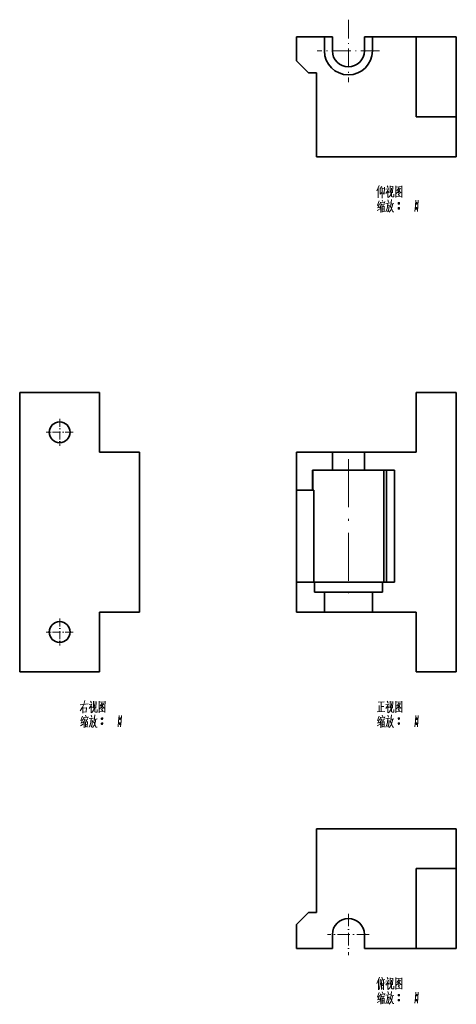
# Model space of a CAD drawing. Extents: x 121 to 426, y 30 to 286.
# Tile 1 of 2: x 121 to 230, y 30 to 277. Entities that reach past the tile are written whole.
import ezdxf

# ---------------------------------------------------------------- set-up
doc = ezdxf.new("R2010")
doc.units = 0
doc.linetypes.add('DASHDOT', pattern=[18.5, 12, -3, 0.5, -3])

msp = doc.modelspace()

# ---------------------------------------------------------------- linework, layer by layer
at = {"color": 7, "linetype": 'DASHDOT', "lineweight": 13, "ltscale": 0.389999}
msp.add_line((203, 276.8), (203, 261.2), dxfattribs=at)
at = {"color": 7, "lineweight": 35, "ltscale": 0.15}
for p, q in [((190, 266.5), (190, 272.5)), ((190, 50.26), (190, 44.26))]:
    msp.add_line(p, q, dxfattribs=at)
at = {"color": 7, "lineweight": 35, "ltscale": 0.175}
for p, q in [((197, 272.5), (190, 272.5)), ((197, 128.5), (190, 128.5))]:
    msp.add_line(p, q, dxfattribs=at)
at = {"color": 7, "lineweight": 35, "ltscale": 0.0875}
for p, q in [((197, 269), (197, 272.5)), ((199, 272.5), (199, 269)), ((207, 272.5), (207, 269)), ((209, 272.5), (209, 269)), ((199, 44.26), (199, 47.76)), ((207, 47.76), (207, 44.26))]:
    msp.add_line(p, q, dxfattribs=at)
at = {"color": 7, "lineweight": 35, "ltscale": 0.05}
for p, q in [((197, 272.5), (199, 272.5)), ((193, 263.5), (195, 263.5)), ((212.5, 164), (214.5, 164)), ((212.5, 136), (214.5, 136)), ((193, 53.26), (195, 53.26))]:
    msp.add_line(p, q, dxfattribs=at)
at = {"color": 7, "lineweight": 35, "ltscale": 0.049999}
msp.add_line((207, 272.5), (209, 272.5), dxfattribs=at)
at = {"color": 7, "lineweight": 35, "ltscale": 0.275}
for p, q in [((220, 272.5), (209, 272.5)), ((220, 128.5), (209, 128.5))]:
    msp.add_line(p, q, dxfattribs=at)
at = {"color": 7, "lineweight": 35}
for p, q in [((220, 272.5), (220, 252.5)), ((230, 252.5), (230, 272.5)), ((195, 242.5), (195, 263.5)), ((230, 242.5), (195, 242.5)), ((120.76, 183.5), (140.76, 183.5)), ((120.76, 113.5), (120.76, 183.5)), ((230, 113.5), (230, 183.5)), ((150.76, 128.5), (150.76, 168.5)), ((211.87, 164), (211.87, 136)), ((212.5, 164), (212.5, 136)), ((214.5, 164), (214.5, 136)), ((190, 136), (190, 159)), ((194.35, 136), (194.35, 159)), ((140.76, 113.5), (120.76, 113.5)), ((195, 74.26), (230, 74.26)), ((195, 53.26), (195, 74.26)), ((220, 64.26), (220, 44.26)), ((230, 44.26), (230, 64.26))]:
    msp.add_line(p, q, dxfattribs=at)
at = {"color": 7, "lineweight": 35, "ltscale": 0.25}
for p, q in [((230, 272.5), (220, 272.5)), ((220, 252.5), (230, 252.5)), ((230, 242.5), (230, 252.5)), ((230, 183.5), (220, 183.5)), ((150.76, 168.5), (140.76, 168.5)), ((150.76, 128.5), (140.76, 128.5)), ((230, 113.5), (220, 113.5)), ((230, 74.26), (230, 64.26)), ((220, 64.26), (230, 64.26)), ((230, 44.26), (220, 44.26))]:
    msp.add_line(p, q, dxfattribs=at)
at = {"color": 7, "linetype": 'DASHDOT', "lineweight": 13, "ltscale": 0.39}
msp.add_line((210.8, 269), (195.2, 269), dxfattribs=at)
at = {"color": 7, "lineweight": 35, "ltscale": 0.106066}
for p, q in [((190, 266.5), (193, 263.5)), ((190, 50.26), (193, 53.26))]:
    msp.add_line(p, q, dxfattribs=at)
at = {"color": 7, "lineweight": 35, "ltscale": 0.375}
for p, q in [((140.76, 168.5), (140.76, 183.5)), ((220, 168.5), (220, 183.5)), ((140.76, 128.5), (140.76, 113.5)), ((220, 128.5), (220, 113.5))]:
    msp.add_line(p, q, dxfattribs=at)
at = {"color": 7, "linetype": 'DASHDOT', "lineweight": 13, "ltscale": 0.169}
for p, q in [((130.76, 176.88), (130.76, 170.12)), ((134.14, 173.5), (127.38, 173.5)), ((130.76, 126.88), (130.76, 120.12)), ((134.14, 123.5), (127.38, 123.5))]:
    msp.add_line(p, q, dxfattribs=at)
at = {"color": 7, "lineweight": 35, "ltscale": 0.225}
for p, q in [((190, 168.5), (199, 168.5)), ((190, 44.26), (199, 44.26))]:
    msp.add_line(p, q, dxfattribs=at)
at = {"color": 7, "lineweight": 35, "ltscale": 0.2375}
msp.add_line((190, 168.5), (190, 159), dxfattribs=at)
at = {"color": 7, "lineweight": 35, "ltscale": 0.2}
for p, q in [((207, 168.5), (199, 168.5)), ((199, 164), (207, 164))]:
    msp.add_line(p, q, dxfattribs=at)
at = {"color": 7, "lineweight": 35, "ltscale": 0.1125}
for p, q in [((199, 164), (199, 168.5)), ((207, 164), (207, 168.5))]:
    msp.add_line(p, q, dxfattribs=at)
at = {"color": 7, "lineweight": 35, "ltscale": 0.325}
for p, q in [((207, 168.5), (220, 168.5)), ((207, 44.26), (220, 44.26))]:
    msp.add_line(p, q, dxfattribs=at)
at = {"color": 7, "linetype": 'DASHDOT', "lineweight": 13}
msp.add_line((203, 166.8), (203, 133.2), dxfattribs=at)
at = {"color": 7, "lineweight": 35, "ltscale": 0.125}
for p, q in [((194, 164), (194, 159)), ((194.13, 164), (194.13, 159)), ((197, 133.5), (197, 128.5)), ((209, 133.5), (209, 128.5))]:
    msp.add_line(p, q, dxfattribs=at)
at = {"color": 7, "lineweight": 35, "ltscale": 0.017711}
msp.add_line((194, 164), (194.71, 164), dxfattribs=at)
at = {"color": 7, "lineweight": 35, "ltscale": 0.107289}
for p, q in [((194.71, 164), (199, 164)), ((207, 164), (211.29, 164))]:
    msp.add_line(p, q, dxfattribs=at)
at = {"color": 7, "lineweight": 35, "ltscale": 0.030211}
msp.add_line((211.29, 164), (212.5, 164), dxfattribs=at)
at = {"color": 7, "lineweight": 35, "ltscale": 0.1}
for p, q in [((194, 159), (190, 159)), ((190, 136), (194, 136))]:
    msp.add_line(p, q, dxfattribs=at)
at = {"color": 7, "lineweight": 35, "ltscale": 0.003147}
msp.add_line((194, 159), (194.13, 159), dxfattribs=at)
at = {"color": 7, "lineweight": 35, "ltscale": 0.005708}
msp.add_line((194.13, 159), (194.35, 159), dxfattribs=at)
at = {"color": 7, "lineweight": 35, "ltscale": 0.1875}
msp.add_line((190, 136), (190, 128.5), dxfattribs=at)
at = {"color": 7, "lineweight": 35, "ltscale": 0.0125}
msp.add_line((194, 136), (194.5, 136), dxfattribs=at)
at = {"color": 7, "lineweight": 35, "ltscale": 0.425}
msp.add_line((211.5, 136), (194.5, 136), dxfattribs=at)
at = {"color": 7, "lineweight": 35, "ltscale": 0.0625}
for p, q in [((194.5, 133.5), (194.5, 136)), ((211.5, 133.5), (211.5, 136)), ((194.5, 133.5), (197, 133.5)), ((209, 133.5), (211.5, 133.5))]:
    msp.add_line(p, q, dxfattribs=at)
at = {"color": 7, "lineweight": 35, "ltscale": 0.025}
msp.add_line((212.5, 136), (211.5, 136), dxfattribs=at)
at = {"color": 7, "lineweight": 35, "ltscale": 0.3}
for p, q in [((197, 133.5), (209, 133.5)), ((197, 128.5), (209, 128.5))]:
    msp.add_line(p, q, dxfattribs=at)
at = {"color": 7, "linetype": 'DASHDOT', "lineweight": 13, "ltscale": 0.26}
for p, q in [((203, 52.96), (203, 42.56)), ((208.2, 47.76), (197.8, 47.76))]:
    msp.add_line(p, q, dxfattribs=at)
at = {"color": 7, "lineweight": 13}
for points in [[(210.7, 235.26), (210.1, 233.96)], [(210.49, 232.21), (210.49, 233.44), (210.49, 234.7)], [(210.91, 234.56), (211.33, 235.08)], [(210.91, 234.7), (210.91, 233.12)], [(211.47, 234.73), (211.47, 233.44), (211.47, 232.11)], [(211.47, 234.52), (211.99, 234.59)], [(211.96, 233.12), (212.07, 234.84)], [(213.04, 234.56), (212.87, 234.07), (212.38, 233.33)], [(212.41, 234.35), (212.98, 234.42)], [(212.7, 235.22), (212.98, 234.8)], [(213.46, 235.19), (213.46, 233.51)], [(214.13, 235.01), (213.46, 234.94)], [(213.78, 234.59), (213.68, 233.54)], [(214.06, 233.44), (214.13, 235.12)], [(214.9, 235.22), (214.9, 233.75), (214.9, 232.25)], [(214.9, 235.19), (214.9, 233.79), (214.9, 232.39)], [(216.37, 235.05), (214.9, 234.91)], [(215.67, 234.77), (215.11, 233.96)], [(215.43, 234.21), (216.12, 233.47)], [(215.46, 234.42), (215.91, 234.49)], [(215.67, 234), (216.02, 234.63)], [(216.34, 232.42), (216.34, 233.79), (216.37, 235.19)], [(210.91, 233.12), (211.43, 233.65)], [(211.96, 233.12), (211.68, 233.47)], [(212.87, 234.07), (212.87, 232.28)], [(212.87, 233.89), (213.18, 233.58)], [(212.9, 231.72), (213.01, 231.16)], [(212.98, 232.28), (213.26, 232.56)], [(213.26, 232.56), (213.5, 232.91)], [(213.68, 233.54), (213.5, 232.91)], [(213.82, 231.76), (213.74, 231.02)], [(213.82, 232.56), (213.82, 233.65)], [(213.96, 232.46), (213.82, 232.56)], [(214.38, 232.46), (213.96, 232.46)], [(214.38, 233.09), (214.38, 232.46)], [(214.9, 232.49), (216.26, 232.6)], [(214.97, 233.3), (215.46, 233.72)], [(215.43, 233.12), (215.77, 232.74)], [(215.46, 233.72), (215.67, 234)], [(215.53, 233.51), (215.77, 233.23)], [(216.12, 233.47), (216.3, 233.51)], [(216.34, 232.32), (216.34, 232.42), (216.26, 232.6)], [(210.21, 229.03), (210.91, 229.41)], [(210.66, 230.46), (210.24, 230.32)], [(210.74, 231.48), (210.28, 230.39)], [(210.32, 229.69), (210.84, 229.87)], [(210.8, 230.71), (210.35, 229.69)], [(211.12, 230.18), (210.8, 229.69)], [(211.05, 231.16), (210.95, 230.6)], [(211.05, 231.02), (212.1, 231.16)], [(211.29, 230.74), (211.12, 230.18)], [(211.15, 230.25), (211.15, 228.54)], [(211.37, 230.46), (212.07, 230.57)], [(211.43, 231.65), (211.61, 231.27)], [(211.43, 230.04), (211.47, 228.64)], [(211.43, 229.94), (211.96, 230.01)], [(211.47, 229.38), (211.85, 229.45)], [(211.68, 230.5), (211.61, 229.94)], [(211.99, 230.11), (211.93, 228.71)], [(212.13, 231.27), (211.99, 230.81)], [(212.9, 230.88), (212.8, 229.97), (212.7, 229.55), (212.38, 228.68)], [(212.41, 230.81), (213.46, 230.95)], [(213.22, 230.39), (213.12, 229.55), (212.98, 228.71), (212.76, 228.99)], [(212.84, 230.22), (213.22, 230.29)], [(213.6, 230.39), (213.43, 229.83)], [(213.54, 230.15), (214.1, 228.71)], [(213.74, 231.02), (213.6, 230.39)], [(213.88, 229.76), (213.6, 229.13)], [(213.68, 230.64), (214.38, 230.78)], [(214.1, 230.71), (213.88, 229.76)], [(215.43, 230.85), (215.81, 230.85)], [(215.43, 229.59), (215.81, 229.59)], [(215.46, 230.95), (215.77, 230.95)], [(215.46, 230.71), (215.77, 230.71)], [(215.46, 229.69), (215.77, 229.69)], [(215.46, 229.45), (215.77, 229.45)], [(219.87, 231.58), (219.76, 230.18), (219.66, 228.78)], [(219.87, 230.85), (220.26, 230.85)], [(219.87, 229.59), (220.26, 229.59)], [(219.9, 230.95), (220.22, 230.95)], [(219.9, 230.71), (220.22, 230.71)], [(219.9, 229.69), (220.22, 229.69)], [(219.9, 229.45), (220.22, 229.45)], [(220.46, 231.58), (220.36, 230.18), (220.26, 228.78)], [(211.93, 228.89), (211.51, 228.82)], [(213.6, 229.13), (213.22, 228.61)], [(214.1, 228.71), (214.41, 228.71)], [(137.09, 106.32), (136.81, 105.35)], [(138.46, 106.22), (138.74, 105.8)], [(139.22, 106.18), (139.22, 104.5)], [(139.89, 106.01), (139.22, 105.94)], [(139.82, 104.43), (139.89, 106.11)], [(140.66, 106.22), (140.66, 104.75), (140.66, 103.25)], [(140.66, 106.18), (140.66, 104.79), (140.66, 103.39)], [(142.13, 106.04), (140.66, 105.9)], [(142.1, 103.42), (142.1, 104.79), (142.13, 106.18)], [(210.46, 105.94), (211.96, 106.01)], [(212.7, 106.22), (212.98, 105.8)], [(213.46, 106.18), (213.46, 104.5)], [(214.13, 106.01), (213.46, 105.94)], [(214.06, 104.43), (214.13, 106.11)], [(214.9, 106.22), (214.9, 104.75), (214.9, 103.25)], [(214.9, 106.18), (214.9, 104.79), (214.9, 103.39)], [(216.37, 106.04), (214.9, 105.9)], [(216.34, 103.42), (216.34, 104.79), (216.37, 106.18)], [(135.9, 103.74), (136.49, 104.68)], [(135.93, 105.28), (137.89, 105.49)], [(136.49, 104.68), (136.81, 105.35)], [(136.56, 104.75), (136.56, 103.18)], [(136.56, 104.43), (137.47, 104.54)], [(137.47, 103.56), (136.56, 103.46)], [(137.51, 104.64), (137.4, 103.56)], [(138.8, 105.56), (138.63, 105.07), (138.14, 104.33)], [(138.17, 105.35), (138.74, 105.42)], [(138.63, 105.07), (138.63, 103.28)], [(138.63, 104.89), (138.94, 104.57)], [(138.74, 103.28), (139.01, 103.56)], [(139.01, 103.56), (139.26, 103.91)], [(139.43, 104.54), (139.26, 103.91)], [(139.54, 105.59), (139.43, 104.54)], [(139.57, 103.56), (139.57, 104.64)], [(139.71, 103.46), (139.57, 103.56)], [(140.13, 104.08), (140.13, 103.46)], [(140.66, 103.49), (142.02, 103.6)], [(140.73, 104.29), (141.22, 104.71)], [(141.43, 105.76), (140.87, 104.96)], [(141.18, 105.21), (141.88, 104.47)], [(141.18, 104.12), (141.53, 103.74)], [(141.22, 105.42), (141.67, 105.49)], [(141.22, 104.71), (141.43, 105)], [(141.29, 104.5), (141.53, 104.22)], [(141.43, 105), (141.78, 105.62)], [(141.88, 104.47), (142.06, 104.5)], [(142.1, 103.32), (142.1, 103.42), (142.02, 103.6)], [(210.18, 103.53), (212.13, 103.63)], [(210.74, 105.14), (210.74, 103.56)], [(211.23, 105.94), (211.23, 104.79), (211.23, 103.6)], [(211.23, 104.82), (211.85, 104.89)], [(213.04, 105.56), (212.87, 105.07), (212.38, 104.33)], [(212.41, 105.35), (212.98, 105.42)], [(212.87, 105.07), (212.87, 103.28)], [(212.87, 104.89), (213.18, 104.57)], [(212.98, 103.28), (213.26, 103.56)], [(213.26, 103.56), (213.5, 103.91)], [(213.68, 104.54), (213.5, 103.91)], [(213.78, 105.59), (213.68, 104.54)], [(213.82, 103.56), (213.82, 104.64)], [(213.96, 103.46), (213.82, 103.56)], [(214.38, 104.08), (214.38, 103.46)], [(214.9, 103.49), (216.26, 103.6)], [(214.97, 104.29), (215.46, 104.71)], [(215.67, 105.76), (215.11, 104.96)], [(215.43, 105.21), (216.12, 104.47)], [(215.43, 104.12), (215.77, 103.74)], [(215.46, 105.42), (215.91, 105.49)], [(215.46, 104.71), (215.67, 105)], [(215.53, 104.5), (215.77, 104.22)], [(215.67, 105), (216.02, 105.62)], [(216.12, 104.47), (216.3, 104.5)], [(216.34, 103.32), (216.34, 103.42), (216.26, 103.6)], [(136.42, 101.46), (136, 101.32)], [(136.49, 102.47), (136.04, 101.39)], [(136.56, 101.71), (136.11, 100.69)], [(136.88, 101.18), (136.56, 100.69)], [(136.81, 102.16), (136.71, 101.6)], [(136.81, 102.02), (137.86, 102.16)], [(137.05, 101.74), (136.88, 101.18)], [(136.91, 101.25), (136.91, 99.54)], [(137.12, 101.46), (137.82, 101.57)], [(137.19, 102.65), (137.37, 102.26)], [(137.44, 101.5), (137.37, 100.93)], [(137.75, 101.11), (137.68, 99.71)], [(137.89, 102.26), (137.75, 101.81)], [(138.66, 101.88), (138.56, 100.97), (138.46, 100.55), (138.14, 99.68)], [(138.17, 101.81), (139.22, 101.95)], [(138.98, 101.39), (138.88, 100.55), (138.74, 99.71), (138.52, 99.99)], [(138.6, 101.22), (138.98, 101.29)], [(138.66, 102.72), (138.77, 102.16)], [(139.36, 101.39), (139.19, 100.83)], [(139.29, 101.14), (139.85, 99.71)], [(139.5, 102.02), (139.36, 101.39)], [(139.43, 101.64), (140.13, 101.78)], [(139.57, 102.75), (139.5, 102.02)], [(139.85, 101.71), (139.64, 100.76)], [(140.13, 103.46), (139.71, 103.46)], [(141.18, 101.85), (141.57, 101.85)], [(141.22, 101.95), (141.53, 101.95)], [(141.22, 101.71), (141.53, 101.71)], [(145.63, 102.58), (145.52, 101.18), (145.42, 99.78)], [(145.63, 101.85), (146.01, 101.85)], [(145.66, 101.95), (145.98, 101.95)], [(145.66, 101.71), (145.98, 101.71)], [(146.22, 102.58), (146.12, 101.18), (146.01, 99.78)], [(210.66, 101.46), (210.24, 101.32)], [(210.74, 102.47), (210.28, 101.39)], [(210.8, 101.71), (210.35, 100.69)], [(211.12, 101.18), (210.8, 100.69)], [(211.05, 102.16), (210.95, 101.6)], [(211.05, 102.02), (212.1, 102.16)], [(211.29, 101.74), (211.12, 101.18)], [(211.15, 101.25), (211.15, 99.54)], [(211.37, 101.46), (212.07, 101.57)], [(211.43, 102.65), (211.61, 102.26)], [(211.68, 101.5), (211.61, 100.93)], [(211.99, 101.11), (211.93, 99.71)], [(212.13, 102.26), (211.99, 101.81)], [(212.9, 101.88), (212.8, 100.97), (212.7, 100.55), (212.38, 99.68)], [(212.41, 101.81), (213.46, 101.95)], [(213.22, 101.39), (213.12, 100.55), (212.98, 99.71), (212.76, 99.99)], [(212.84, 101.22), (213.22, 101.29)], [(212.9, 102.72), (213.01, 102.16)], [(213.6, 101.39), (213.43, 100.83)], [(213.54, 101.14), (214.1, 99.71)], [(213.74, 102.02), (213.6, 101.39)], [(213.68, 101.64), (214.38, 101.78)], [(213.82, 102.75), (213.74, 102.02)], [(214.1, 101.71), (213.88, 100.76)], [(214.38, 103.46), (213.96, 103.46)], [(215.43, 101.85), (215.81, 101.85)], [(215.46, 101.95), (215.77, 101.95)], [(215.46, 101.71), (215.77, 101.71)], [(219.87, 102.58), (219.76, 101.18), (219.66, 99.78)], [(219.87, 101.85), (220.26, 101.85)], [(219.9, 101.95), (220.22, 101.95)], [(219.9, 101.71), (220.22, 101.71)], [(220.46, 102.58), (220.36, 101.18), (220.26, 99.78)], [(135.97, 100.03), (136.67, 100.41)], [(136.07, 100.69), (136.6, 100.86)], [(137.19, 101.04), (137.23, 99.64)], [(137.19, 100.93), (137.72, 101)], [(137.23, 100.38), (137.61, 100.44)], [(137.68, 99.89), (137.26, 99.82)], [(139.36, 100.13), (138.98, 99.61)], [(139.64, 100.76), (139.36, 100.13)], [(139.85, 99.71), (140.17, 99.71)], [(141.18, 100.58), (141.57, 100.58)], [(141.22, 100.69), (141.53, 100.69)], [(141.22, 100.44), (141.53, 100.44)], [(145.63, 100.58), (146.01, 100.58)], [(145.66, 100.69), (145.98, 100.69)], [(145.66, 100.44), (145.98, 100.44)], [(210.21, 100.03), (210.91, 100.41)], [(210.32, 100.69), (210.84, 100.86)], [(211.43, 101.04), (211.47, 99.64)], [(211.43, 100.93), (211.96, 101)], [(211.47, 100.38), (211.85, 100.44)], [(211.93, 99.89), (211.51, 99.82)], [(213.6, 100.13), (213.22, 99.61)], [(213.88, 100.76), (213.6, 100.13)], [(214.1, 99.71), (214.41, 99.71)], [(215.43, 100.58), (215.81, 100.58)], [(215.46, 100.69), (215.77, 100.69)], [(215.46, 100.44), (215.77, 100.44)], [(219.87, 100.58), (220.26, 100.58)], [(219.9, 100.69), (220.22, 100.69)], [(219.9, 100.44), (220.22, 100.44)], [(210.8, 37.08), (210.1, 35.47)], [(211.37, 37.05), (211.57, 36.56)], [(212.7, 36.98), (212.98, 36.56)], [(214.9, 36.98), (214.9, 35.51), (214.9, 34)], [(210.56, 36.42), (210.56, 35.19), (210.56, 33.93)], [(210.84, 34.67), (210.66, 34.04)], [(210.95, 35.3), (210.84, 34.67)], [(210.98, 36.59), (210.95, 35.3)], [(210.98, 36.35), (212.1, 36.52)], [(211.26, 35.72), (211.01, 35.26)], [(211.37, 36.24), (211.26, 35.72)], [(211.26, 35.72), (211.26, 33.97)], [(211.37, 35.54), (212.17, 35.68)], [(211.43, 35.3), (211.57, 34.88)], [(211.82, 36.35), (211.82, 35.16), (211.82, 33.93)], [(213.04, 36.31), (212.87, 35.82), (212.38, 35.09)], [(212.41, 36.1), (212.98, 36.17)], [(212.87, 35.82), (212.87, 34.04)], [(212.87, 35.65), (213.18, 35.33)], [(213.26, 34.32), (213.5, 34.67)], [(213.46, 36.94), (213.46, 35.26)], [(214.13, 36.77), (213.46, 36.7)], [(213.68, 35.3), (213.5, 34.67)], [(213.78, 36.35), (213.68, 35.3)], [(213.82, 34.32), (213.82, 35.4)], [(214.06, 35.19), (214.13, 36.87)], [(214.38, 34.84), (214.38, 34.21)], [(214.9, 36.94), (214.9, 35.54), (214.9, 34.14)], [(216.37, 36.8), (214.9, 36.66)], [(214.97, 35.05), (215.46, 35.47)], [(215.67, 36.52), (215.11, 35.72)], [(215.43, 35.96), (216.12, 35.23)], [(215.43, 34.88), (215.77, 34.49)], [(215.46, 36.17), (215.91, 36.24)], [(215.46, 35.47), (215.67, 35.75)], [(215.53, 35.26), (215.77, 34.98)], [(215.67, 35.75), (216.02, 36.38)], [(216.12, 35.23), (216.3, 35.26)], [(216.34, 34.18), (216.34, 35.54), (216.37, 36.94)], [(210.66, 32.22), (210.24, 32.08)], [(210.74, 33.23), (210.28, 32.15)], [(210.8, 32.46), (210.35, 31.45)], [(211.05, 32.92), (210.95, 32.36)], [(211.05, 32.78), (212.1, 32.92)], [(211.29, 32.5), (211.12, 31.94)], [(211.37, 32.22), (212.07, 32.32)], [(211.43, 33.41), (211.61, 33.02)], [(211.82, 33.93), (211.54, 34.39)], [(211.68, 32.25), (211.61, 31.69)], [(212.13, 33.02), (211.99, 32.57)], [(212.9, 32.64), (212.8, 31.73), (212.7, 31.31), (212.38, 30.43)], [(212.41, 32.57), (213.46, 32.71)], [(213.22, 32.15), (213.12, 31.31), (212.98, 30.47), (212.76, 30.75)], [(212.9, 33.48), (213.01, 32.92)], [(212.98, 34.04), (213.26, 34.32)], [(213.6, 32.15), (213.43, 31.59)], [(213.74, 32.78), (213.6, 32.15)], [(213.68, 32.39), (214.38, 32.53)], [(213.82, 33.51), (213.74, 32.78)], [(213.96, 34.21), (213.82, 34.32)], [(214.1, 32.46), (213.88, 31.52)], [(214.38, 34.21), (213.96, 34.21)], [(214.9, 34.25), (216.26, 34.35)], [(215.43, 32.6), (215.81, 32.6)], [(215.46, 32.71), (215.77, 32.71)], [(215.46, 32.46), (215.77, 32.46)], [(216.34, 34.07), (216.34, 34.18), (216.26, 34.35)], [(219.87, 33.34), (219.76, 31.94), (219.66, 30.54)], [(219.87, 32.6), (220.26, 32.6)], [(219.9, 32.71), (220.22, 32.71)], [(219.9, 32.46), (220.22, 32.46)], [(220.46, 33.34), (220.36, 31.94), (220.26, 30.54)], [(210.21, 30.78), (210.91, 31.17)], [(210.32, 31.45), (210.84, 31.62)], [(211.12, 31.94), (210.8, 31.45)], [(211.15, 32.01), (211.15, 30.29)], [(211.43, 31.8), (211.47, 30.4)], [(211.43, 31.69), (211.96, 31.76)], [(211.47, 31.13), (211.85, 31.2)], [(211.93, 30.64), (211.51, 30.57)], [(211.99, 31.87), (211.93, 30.47)], [(212.84, 31.97), (213.22, 32.04)], [(213.6, 30.89), (213.22, 30.36)], [(213.54, 31.9), (214.1, 30.47)], [(213.88, 31.52), (213.6, 30.89)], [(214.1, 30.47), (214.41, 30.47)], [(215.43, 31.34), (215.81, 31.34)], [(215.46, 31.45), (215.77, 31.45)], [(215.46, 31.2), (215.77, 31.2)], [(219.87, 31.34), (220.26, 31.34)], [(219.9, 31.45), (220.22, 31.45)], [(219.9, 31.2), (220.22, 31.2)]]:
    msp.add_lwpolyline(points, dxfattribs=at)
for points in [[(215.53, 230.64), (215.71, 230.64), (215.81, 230.74), (215.81, 230.92), (215.71, 231.02), (215.53, 231.02), (215.43, 230.92), (215.43, 230.74)], [(215.53, 229.38), (215.71, 229.38), (215.81, 229.48), (215.81, 229.66), (215.71, 229.76), (215.53, 229.76), (215.43, 229.66), (215.43, 229.48)], [(219.98, 230.64), (220.15, 230.64), (220.26, 230.74), (220.26, 230.92), (220.15, 231.02), (219.98, 231.02), (219.87, 230.92), (219.87, 230.74)], [(219.98, 229.38), (220.15, 229.38), (220.26, 229.48), (220.26, 229.66), (220.15, 229.76), (219.98, 229.76), (219.87, 229.66), (219.87, 229.48)], [(141.29, 101.64), (141.46, 101.64), (141.57, 101.74), (141.57, 101.92), (141.46, 102.02), (141.29, 102.02), (141.18, 101.92), (141.18, 101.74)], [(145.74, 101.64), (145.91, 101.64), (146.01, 101.74), (146.01, 101.92), (145.91, 102.02), (145.74, 102.02), (145.63, 101.92), (145.63, 101.74)], [(215.53, 101.64), (215.71, 101.64), (215.81, 101.74), (215.81, 101.92), (215.71, 102.02), (215.53, 102.02), (215.43, 101.92), (215.43, 101.74)], [(219.98, 101.64), (220.15, 101.64), (220.26, 101.74), (220.26, 101.92), (220.15, 102.02), (219.98, 102.02), (219.87, 101.92), (219.87, 101.74)], [(141.29, 100.38), (141.46, 100.38), (141.57, 100.48), (141.57, 100.65), (141.46, 100.76), (141.29, 100.76), (141.18, 100.65), (141.18, 100.48)], [(145.74, 100.38), (145.91, 100.38), (146.01, 100.48), (146.01, 100.65), (145.91, 100.76), (145.74, 100.76), (145.63, 100.65), (145.63, 100.48)], [(215.53, 100.38), (215.71, 100.38), (215.81, 100.48), (215.81, 100.65), (215.71, 100.76), (215.53, 100.76), (215.43, 100.65), (215.43, 100.48)], [(219.98, 100.38), (220.15, 100.38), (220.26, 100.48), (220.26, 100.65), (220.15, 100.76), (219.98, 100.76), (219.87, 100.65), (219.87, 100.48)], [(215.53, 32.39), (215.71, 32.39), (215.81, 32.5), (215.81, 32.67), (215.71, 32.78), (215.53, 32.78), (215.43, 32.67), (215.43, 32.5)], [(219.98, 32.39), (220.15, 32.39), (220.26, 32.5), (220.26, 32.67), (220.15, 32.78), (219.98, 32.78), (219.87, 32.67), (219.87, 32.5)], [(215.53, 31.13), (215.71, 31.13), (215.81, 31.24), (215.81, 31.41), (215.71, 31.52), (215.53, 31.52), (215.43, 31.41), (215.43, 31.24)], [(219.98, 31.13), (220.15, 31.13), (220.26, 31.24), (220.26, 31.41), (220.15, 31.52), (219.98, 31.52), (219.87, 31.41), (219.87, 31.24)]]:
    msp.add_lwpolyline(points, close=True, dxfattribs=at)
at = {"color": 7, "lineweight": 35}
for centre in [(130.76, 173.5), (130.76, 123.5)]:
    msp.add_circle(centre, 2.6, dxfattribs=at)
for centre, radius, start, end in [((203, 269), 6, 180, 360), ((203, 269), 4, 180, 0), ((203, 47.76), 4, 0, 180)]:
    msp.add_arc(centre, radius, start, end, dxfattribs=at)

doc.saveas('drawing.dxf')
